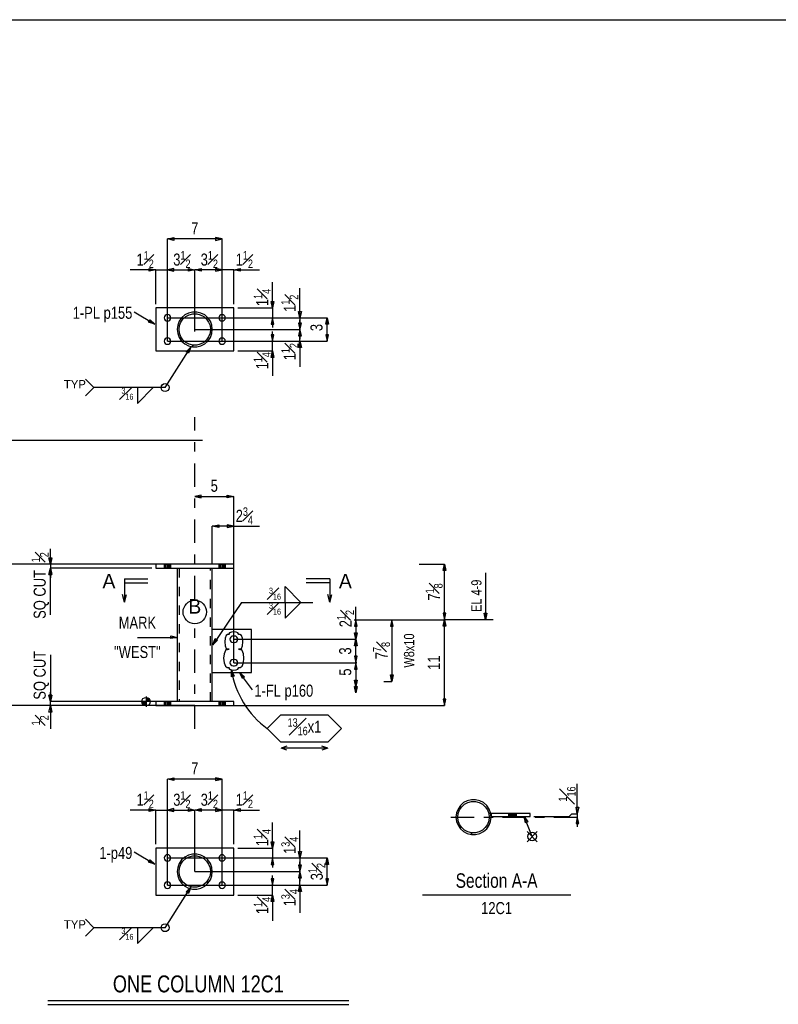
# Model space of a CAD drawing. Header units: inches. Extents: x -17.2 to 17.5, y -11.2 to 11.2.
# Tile 2 of 5: x -12.6 to -4.5, y 0.7 to 11.2. Entities that reach past the tile are written whole.
import ezdxf
from ezdxf.enums import TextEntityAlignment as Align

# ---------------------------------------------------------------- set-up
doc = ezdxf.new("R2010")
doc.units = ezdxf.units.IN
doc.header["$LTSCALE"] = 2.5
doc.header["$MEASUREMENT"] = 0
for name, pattern in [('SDS2_5', [0.04, 0.02, -0.02]), ('SDS2_6', [0.2, 0.1, -0.05, 0, -0.05]), ('SDS2_7', [0.175, 0.1, -0.025, 0.025, -0.025])]:
    doc.linetypes.add(name, pattern=pattern)
doc.layers.add('Layer_0', color=7, linetype='Continuous')
doc.layers.add('Outline', color=7, linetype='Continuous')
doc.styles.add('MTextWidth', font='txt', dxfattribs={"width": 0.8, "height": 0.2})

msp = doc.modelspace()

# ---------------------------------------------------------------- linework, layer by layer
at = {"color": 1, "linetype": 'Continuous'}
for p, q in [((-11.034, 8.907), (-10.965, 8.922)), ((-10.451, 8.907), (-11.034, 8.907)), ((-10.965, 8.892), (-11.034, 8.907)), ((-11.034, 7.815), (-11.034, 8.907)), ((-10.965, 8.922), (-10.965, 8.892)), ((-10.451, 8.907), (-10.52, 8.922)), ((-10.52, 8.922), (-10.52, 8.892)), ((-10.52, 8.892), (-10.451, 8.907)), ((-10.451, 7.815), (-10.451, 8.907)), ((-11.159, 8.577), (-11.433, 8.577)), ((-11.228, 8.563), (-11.228, 8.592)), ((-11.228, 8.592), (-11.159, 8.577)), ((-11.159, 8.577), (-11.228, 8.563)), ((-11.159, 8.211), (-11.159, 8.577)), ((-11.159, 8.577), (-11.034, 8.577)), ((-10.965, 8.592), (-11.034, 8.577)), ((-10.965, 8.592), (-11.034, 8.577)), ((-11.034, 7.815), (-11.034, 8.577)), ((-11.034, 8.577), (-10.965, 8.563)), ((-11.034, 8.577), (-10.742, 8.577)), ((-11.034, 8.577), (-10.931, 8.577)), ((-11.034, 8.577), (-10.965, 8.563)), ((-11.034, 8.577), (-11.034, 8.577)), ((-10.965, 8.563), (-10.965, 8.592)), ((-10.965, 8.563), (-10.965, 8.592)), ((-10.811, 8.563), (-10.811, 8.592)), ((-10.811, 8.592), (-10.742, 8.577)), ((-10.742, 8.577), (-10.811, 8.563)), ((-10.742, 8.577), (-10.673, 8.592)), ((-10.742, 7.92), (-10.742, 8.577)), ((-10.451, 8.577), (-10.742, 8.577)), ((-10.673, 8.563), (-10.742, 8.577)), ((-10.742, 7.92), (-10.742, 8.577)), ((-10.673, 8.592), (-10.673, 8.563)), ((-10.451, 8.577), (-10.554, 8.577)), ((-10.451, 8.577), (-10.52, 8.592)), ((-10.52, 8.592), (-10.52, 8.563)), ((-10.451, 8.577), (-10.52, 8.592)), ((-10.52, 8.592), (-10.52, 8.563)), ((-10.52, 8.563), (-10.451, 8.577)), ((-10.52, 8.563), (-10.451, 8.577)), ((-10.326, 8.577), (-10.451, 8.577)), ((-10.451, 8.577), (-10.451, 8.577)), ((-10.451, 7.815), (-10.451, 8.577)), ((-10.326, 8.577), (-10.257, 8.592)), ((-10.326, 8.211), (-10.326, 8.577)), ((-10.326, 8.577), (-10.051, 8.577)), ((-10.257, 8.563), (-10.326, 8.577)), ((-10.257, 8.592), (-10.257, 8.563)), ((-9.912, 8.17), (-9.912, 8.444)), ((-9.619, 8.065), (-9.619, 8.381)), ((-9.912, 8.17), (-9.926, 8.238)), ((-9.926, 8.238), (-9.897, 8.238)), ((-9.897, 8.238), (-9.912, 8.17)), ((-11.388, 8.129), (-11.168, 7.997)), ((-10.284, 8.17), (-9.912, 8.17)), ((-9.912, 8.17), (-9.912, 8.065)), ((-9.619, 8.065), (-9.633, 8.134)), ((-9.633, 8.134), (-9.604, 8.134)), ((-9.604, 8.134), (-9.619, 8.065)), ((-11.235, 8.02), (-11.22, 8.045)), ((-11.168, 7.997), (-11.235, 8.02)), ((-11.22, 8.045), (-11.168, 7.997)), ((-11.168, 7.997), (-11.168, 7.997)), ((-11.034, 8.065), (-9.619, 8.065)), ((-11.034, 8.065), (-9.329, 8.065)), ((-10.451, 8.065), (-9.912, 8.065)), ((-9.912, 8.065), (-9.926, 7.997)), ((-9.926, 7.997), (-9.897, 7.997)), ((-9.912, 8.065), (-9.912, 7.962)), ((-9.897, 7.997), (-9.912, 8.065)), ((-9.604, 8.009), (-9.633, 8.009)), ((-9.633, 8.009), (-9.619, 7.94)), ((-9.619, 8.065), (-9.619, 7.94)), ((-9.619, 7.94), (-9.619, 8.044)), ((-9.619, 7.94), (-9.604, 8.009)), ((-9.344, 7.997), (-9.329, 8.065)), ((-9.314, 7.997), (-9.344, 7.997)), ((-9.329, 7.815), (-9.329, 8.065)), ((-9.329, 8.065), (-9.314, 7.997)), ((-10.742, 7.94), (-9.619, 7.94)), ((-10.742, 7.94), (-9.619, 7.94)), ((-9.912, 7.815), (-9.912, 7.919)), ((-9.619, 7.94), (-9.633, 7.872)), ((-9.619, 7.815), (-9.619, 7.94)), ((-9.619, 7.94), (-9.619, 7.837)), ((-9.604, 7.872), (-9.619, 7.94)), ((-11.034, 7.815), (-9.619, 7.815)), ((-11.034, 7.815), (-9.329, 7.815)), ((-10.451, 7.815), (-9.912, 7.815)), ((-9.897, 7.884), (-9.926, 7.884)), ((-9.926, 7.884), (-9.912, 7.815)), ((-9.912, 7.815), (-9.897, 7.884)), ((-9.912, 7.711), (-9.912, 7.815)), ((-9.633, 7.872), (-9.604, 7.872)), ((-9.633, 7.747), (-9.619, 7.815)), ((-9.619, 7.815), (-9.619, 7.541)), ((-9.619, 7.815), (-9.604, 7.747)), ((-9.314, 7.884), (-9.344, 7.884)), ((-9.344, 7.884), (-9.329, 7.815)), ((-9.329, 7.815), (-9.314, 7.884)), ((-11.059, 7.32), (-10.786, 7.753)), ((-10.835, 7.703), (-10.786, 7.753)), ((-10.81, 7.687), (-10.835, 7.703)), ((-10.786, 7.753), (-10.81, 7.687)), ((-10.786, 7.753), (-10.786, 7.753)), ((-10.284, 7.711), (-9.912, 7.711)), ((-9.926, 7.642), (-9.912, 7.711)), ((-9.912, 7.711), (-9.912, 7.444)), ((-9.912, 7.711), (-9.897, 7.642)), ((-9.604, 7.747), (-9.633, 7.747)), ((-9.897, 7.642), (-9.926, 7.642)), ((-11.821, 7.32), (-11.91, 7.41)), ((-11.821, 7.32), (-11.91, 7.23)), ((-11.059, 7.32), (-11.821, 7.32)), ((-11.355, 7.32), (-11.355, 7.151)), ((-11.355, 7.151), (-11.186, 7.32)), ((-10.673, 6.171), (-10.742, 6.156)), ((-10.742, 6.156), (-10.742, 6.156)), ((-10.742, 6.156), (-10.673, 6.141)), ((-10.742, 6.156), (-10.326, 6.156)), ((-10.673, 6.141), (-10.673, 6.171)), ((-10.395, 6.141), (-10.395, 6.171)), ((-10.395, 6.171), (-10.326, 6.156)), ((-10.326, 6.156), (-10.395, 6.141)), ((-10.326, 5.839), (-10.326, 6.156)), ((-10.555, 5.839), (-10.486, 5.854)), ((-10.326, 5.839), (-10.555, 5.839)), ((-10.486, 5.824), (-10.555, 5.839)), ((-10.555, 5.433), (-10.555, 5.839)), ((-10.486, 5.854), (-10.486, 5.824)), ((-10.326, 5.839), (-10.395, 5.854)), ((-10.395, 5.854), (-10.395, 5.824)), ((-10.395, 5.824), (-10.326, 5.839)), ((-10.326, 4.38), (-10.326, 5.839)), ((-10.326, 5.839), (-10.051, 5.839)), ((-9.022, 4.38), (-9.037, 4.312)), ((-9.013, 4.38), (-9.022, 4.38)), ((-9.007, 4.312), (-9.022, 4.38)), ((-9.022, 4.38), (-9.022, 4.126)), ((-9.037, 4.312), (-9.007, 4.312)), ((-9.022, 4.126), (-9.037, 4.195)), ((-9.037, 4.195), (-9.007, 4.195)), ((-9.022, 4.057), (-9.037, 4.126)), ((-9.037, 4.126), (-9.007, 4.126)), ((-9.007, 4.195), (-9.022, 4.126)), ((-9.022, 4.126), (-9.022, 4.057)), ((-9.007, 4.126), (-9.022, 4.057)), ((-9.968, 3.676), (-9.822, 3.822)), ((-9.822, 3.822), (-9.32, 3.822)), ((-9.32, 3.822), (-9.174, 3.676)), ((-9.822, 3.53), (-9.968, 3.676)), ((-9.174, 3.676), (-9.32, 3.53)), ((-9.32, 3.53), (-9.822, 3.53)), ((-9.759, 3.488), (-9.821, 3.468)), ((-9.321, 3.468), (-9.384, 3.488)), ((-9.759, 3.447), (-9.821, 3.468)), ((-9.321, 3.468), (-9.821, 3.468)), ((-9.321, 3.468), (-9.384, 3.447)), ((-11.034, 3.136), (-10.965, 3.151)), ((-10.451, 3.136), (-11.034, 3.136)), ((-10.965, 3.121), (-11.034, 3.136)), ((-11.034, 2.003), (-11.034, 3.136)), ((-10.965, 3.151), (-10.965, 3.121)), ((-10.451, 3.136), (-10.52, 3.151)), ((-10.52, 3.151), (-10.52, 3.121)), ((-10.52, 3.121), (-10.451, 3.136)), ((-10.451, 2.003), (-10.451, 3.136)), ((-11.159, 2.806), (-11.433, 2.806)), ((-11.228, 2.792), (-11.228, 2.821)), ((-11.228, 2.821), (-11.159, 2.806)), ((-11.159, 2.806), (-11.228, 2.792)), ((-11.159, 2.44), (-11.159, 2.806)), ((-11.159, 2.806), (-11.034, 2.806)), ((-10.965, 2.821), (-11.034, 2.806)), ((-10.965, 2.821), (-11.034, 2.806)), ((-11.034, 2.003), (-11.034, 2.806)), ((-11.034, 2.806), (-10.965, 2.792)), ((-11.034, 2.806), (-10.742, 2.806)), ((-11.034, 2.806), (-10.931, 2.806)), ((-11.034, 2.806), (-10.965, 2.792)), ((-11.034, 2.806), (-11.034, 2.806)), ((-10.965, 2.792), (-10.965, 2.821)), ((-10.965, 2.792), (-10.965, 2.821)), ((-10.811, 2.792), (-10.811, 2.821)), ((-10.811, 2.821), (-10.742, 2.806)), ((-10.742, 2.806), (-10.811, 2.792)), ((-10.742, 2.806), (-10.673, 2.821)), ((-10.742, 2.148), (-10.742, 2.806)), ((-10.451, 2.806), (-10.742, 2.806)), ((-10.673, 2.792), (-10.742, 2.806)), ((-10.742, 2.148), (-10.742, 2.806)), ((-10.673, 2.821), (-10.673, 2.792)), ((-10.451, 2.806), (-10.554, 2.806)), ((-10.451, 2.806), (-10.52, 2.821)), ((-10.52, 2.821), (-10.52, 2.792)), ((-10.451, 2.806), (-10.52, 2.821)), ((-10.52, 2.821), (-10.52, 2.792)), ((-10.52, 2.792), (-10.451, 2.806)), ((-10.52, 2.792), (-10.451, 2.806)), ((-10.326, 2.806), (-10.451, 2.806)), ((-10.451, 2.806), (-10.451, 2.806)), ((-10.451, 2.003), (-10.451, 2.806)), ((-10.326, 2.806), (-10.257, 2.821)), ((-10.326, 2.44), (-10.326, 2.806)), ((-10.326, 2.806), (-10.051, 2.806)), ((-10.257, 2.792), (-10.326, 2.806)), ((-10.257, 2.821), (-10.257, 2.792)), ((-9.912, 2.398), (-9.912, 2.673)), ((-9.619, 2.294), (-9.619, 2.589)), ((-9.912, 2.398), (-9.926, 2.467)), ((-9.926, 2.467), (-9.897, 2.467)), ((-9.897, 2.467), (-9.912, 2.398)), ((-11.388, 2.358), (-11.168, 2.226)), ((-10.284, 2.398), (-9.912, 2.398)), ((-9.912, 2.398), (-9.912, 2.294)), ((-9.619, 2.294), (-9.633, 2.363)), ((-9.633, 2.363), (-9.604, 2.363)), ((-9.604, 2.363), (-9.619, 2.294)), ((-11.235, 2.249), (-11.22, 2.274)), ((-11.168, 2.226), (-11.235, 2.249)), ((-11.22, 2.274), (-11.168, 2.226)), ((-11.168, 2.226), (-11.168, 2.226)), ((-11.034, 2.294), (-9.619, 2.294)), ((-11.034, 2.294), (-9.329, 2.294)), ((-10.451, 2.294), (-9.912, 2.294)), ((-9.912, 2.294), (-9.926, 2.225)), ((-9.926, 2.225), (-9.897, 2.225)), ((-9.912, 2.294), (-9.912, 2.191)), ((-9.897, 2.225), (-9.912, 2.294)), ((-9.604, 2.217), (-9.633, 2.217)), ((-9.633, 2.217), (-9.619, 2.148)), ((-9.619, 2.294), (-9.619, 2.148)), ((-9.619, 2.148), (-9.619, 2.252)), ((-9.619, 2.148), (-9.604, 2.217)), ((-9.344, 2.225), (-9.329, 2.294)), ((-9.314, 2.225), (-9.344, 2.225)), ((-9.329, 2.003), (-9.329, 2.294)), ((-9.329, 2.294), (-9.314, 2.225)), ((-10.742, 2.148), (-9.619, 2.148)), ((-10.742, 2.148), (-9.619, 2.148)), ((-9.912, 2.003), (-9.912, 2.106)), ((-9.619, 2.148), (-9.633, 2.08)), ((-9.619, 2.003), (-9.619, 2.148)), ((-9.619, 2.148), (-9.619, 2.045)), ((-9.604, 2.08), (-9.619, 2.148)), ((-11.034, 2.003), (-9.619, 2.003)), ((-11.034, 2.003), (-9.329, 2.003)), ((-10.451, 2.003), (-9.912, 2.003)), ((-9.897, 2.072), (-9.926, 2.072)), ((-9.926, 2.072), (-9.912, 2.003)), ((-9.912, 2.003), (-9.897, 2.072)), ((-9.912, 1.898), (-9.912, 2.003)), ((-9.633, 2.08), (-9.604, 2.08)), ((-9.633, 1.934), (-9.619, 2.003)), ((-9.619, 2.003), (-9.619, 1.707)), ((-9.619, 2.003), (-9.604, 1.934)), ((-9.314, 2.072), (-9.344, 2.072)), ((-9.344, 2.072), (-9.329, 2.003)), ((-9.329, 2.003), (-9.314, 2.072)), ((-11.059, 1.549), (-10.786, 1.982)), ((-10.835, 1.931), (-10.786, 1.982)), ((-10.81, 1.916), (-10.835, 1.931)), ((-10.786, 1.982), (-10.81, 1.916)), ((-10.786, 1.982), (-10.786, 1.982)), ((-10.284, 1.898), (-9.912, 1.898)), ((-9.926, 1.83), (-9.912, 1.898)), ((-9.912, 1.898), (-9.912, 1.624)), ((-9.912, 1.898), (-9.897, 1.83)), ((-9.604, 1.934), (-9.633, 1.934)), ((-9.897, 1.83), (-9.926, 1.83)), ((-11.821, 1.549), (-11.91, 1.639)), ((-11.821, 1.549), (-11.91, 1.459)), ((-11.059, 1.549), (-11.821, 1.549)), ((-11.355, 1.549), (-11.355, 1.38)), ((-11.355, 1.38), (-11.186, 1.549))]:
    msp.add_line(p, q, dxfattribs=at)
at = {"color": 1, "linetype": 'SDS2_7'}
msp.add_line((-8.007, 2.73), (-6.617, 2.73), dxfattribs=at)
at = {"color": 2, "linetype": 'Continuous'}
for p, q in [((-10.326, 2.398), (-11.159, 2.398)), ((-11.159, 2.398), (-11.159, 1.898)), ((-10.809, 2.324), (-10.849, 2.303)), ((-10.765, 2.335), (-10.809, 2.324)), ((-10.802, 2.305), (-10.763, 2.315)), ((-10.72, 2.335), (-10.765, 2.335)), ((-10.763, 2.315), (-10.722, 2.315)), ((-10.722, 2.315), (-10.683, 2.305)), ((-10.676, 2.324), (-10.72, 2.335)), ((-10.636, 2.303), (-10.676, 2.324)), ((-10.326, 2.187), (-10.326, 2.398)), ((-10.908, 2.236), (-10.924, 2.193)), ((-10.883, 2.273), (-10.908, 2.236)), ((-10.905, 2.189), (-10.891, 2.226)), ((-10.891, 2.226), (-10.868, 2.26)), ((-10.849, 2.303), (-10.883, 2.273)), ((-10.868, 2.26), (-10.838, 2.287)), ((-10.838, 2.287), (-10.802, 2.305)), ((-10.683, 2.305), (-10.647, 2.287)), ((-10.647, 2.287), (-10.617, 2.26)), ((-10.602, 2.273), (-10.636, 2.303)), ((-10.617, 2.26), (-10.594, 2.226)), ((-10.576, 2.236), (-10.602, 2.273)), ((-10.594, 2.226), (-10.579, 2.189)), ((-10.56, 2.193), (-10.576, 2.236)), ((-10.924, 2.193), (-10.93, 2.148)), ((-10.93, 2.148), (-10.924, 2.104)), ((-10.91, 2.148), (-10.905, 2.189)), ((-10.905, 2.108), (-10.91, 2.148)), ((-10.891, 2.071), (-10.905, 2.108)), ((-10.579, 2.108), (-10.594, 2.071)), ((-10.579, 2.189), (-10.575, 2.148)), ((-10.575, 2.148), (-10.579, 2.108)), ((-10.555, 2.148), (-10.56, 2.193)), ((-10.56, 2.104), (-10.555, 2.148)), ((-10.326, 2.155), (-10.326, 2.187)), ((-10.326, 1.898), (-10.326, 2.155)), ((-10.924, 2.104), (-10.908, 2.061)), ((-10.908, 2.061), (-10.883, 2.024)), ((-10.868, 2.037), (-10.891, 2.071)), ((-10.883, 2.024), (-10.849, 1.994)), ((-10.838, 2.01), (-10.868, 2.037)), ((-10.802, 1.992), (-10.838, 2.01)), ((-10.647, 2.01), (-10.683, 1.992)), ((-10.617, 2.037), (-10.647, 2.01)), ((-10.636, 1.994), (-10.602, 2.024)), ((-10.594, 2.071), (-10.617, 2.037)), ((-10.602, 2.024), (-10.576, 2.061)), ((-10.576, 2.061), (-10.56, 2.104)), ((-11.159, 1.898), (-10.326, 1.898)), ((-10.849, 1.994), (-10.809, 1.973)), ((-10.809, 1.973), (-10.765, 1.962)), ((-10.763, 1.982), (-10.802, 1.992)), ((-10.765, 1.962), (-10.72, 1.962)), ((-10.722, 1.982), (-10.763, 1.982)), ((-10.683, 1.992), (-10.722, 1.982)), ((-10.72, 1.962), (-10.676, 1.973)), ((-10.676, 1.973), (-10.636, 1.994))]:
    msp.add_line(p, q, dxfattribs=at)
at = {"color": 3, "linetype": 'Continuous'}
for points in [[(-11.034, 2.328), (-11.047, 2.326), (-11.058, 2.318), (-11.065, 2.307), (-11.068, 2.294), (-11.065, 2.281), (-11.058, 2.27), (-11.047, 2.263), (-11.034, 2.26), (-11.021, 2.263), (-11.01, 2.27), (-11.003, 2.281), (-11, 2.294), (-11.003, 2.307), (-11.01, 2.318), (-11.021, 2.326), (-11.034, 2.328)], [(-10.451, 2.328), (-10.464, 2.326), (-10.475, 2.318), (-10.482, 2.307), (-10.485, 2.294), (-10.482, 2.281), (-10.475, 2.27), (-10.464, 2.263), (-10.451, 2.26), (-10.438, 2.263), (-10.427, 2.27), (-10.419, 2.281), (-10.417, 2.294), (-10.419, 2.307), (-10.427, 2.318), (-10.438, 2.326), (-10.451, 2.328)], [(-11.034, 2.037), (-11.047, 2.034), (-11.058, 2.027), (-11.065, 2.016), (-11.068, 2.003), (-11.065, 1.99), (-11.058, 1.979), (-11.047, 1.971), (-11.034, 1.969), (-11.021, 1.971), (-11.01, 1.979), (-11.003, 1.99), (-11, 2.003), (-11.003, 2.016), (-11.01, 2.027), (-11.021, 2.034), (-11.034, 2.037)], [(-10.451, 2.037), (-10.464, 2.034), (-10.475, 2.027), (-10.482, 2.016), (-10.485, 2.003), (-10.482, 1.99), (-10.475, 1.979), (-10.464, 1.971), (-10.451, 1.969), (-10.438, 1.971), (-10.427, 1.979), (-10.419, 1.99), (-10.417, 2.003), (-10.419, 2.016), (-10.427, 2.027), (-10.438, 2.034), (-10.451, 2.037)]]:
    msp.add_lwpolyline(points, close=True, dxfattribs=at)
at = {"color": 1, "linetype": 'Continuous'}
for centre in [(-11.059, 7.32), (-11.059, 1.549)]:
    msp.add_circle(centre, 0.0423, dxfattribs=at)
at = {"layer": 'Layer_0', "color": 2, "linetype": 'Continuous'}
for p, q in [((-17.25, 11.25), (17.25, 11.25)), ((-11.159, 8.17), (-11.159, 7.711)), ((-10.326, 8.17), (-11.159, 8.17)), ((-10.326, 7.711), (-10.326, 8.17)), ((-11.159, 7.711), (-10.326, 7.711)), ((-10.326, 5.433), (-11.159, 5.433)), ((-11.159, 5.433), (-11.159, 5.391)), ((-11.159, 5.391), (-10.326, 5.391)), ((-11.068, 5.433), (-11.068, 5.433)), ((-11.068, 5.391), (-11.068, 5.39)), ((-11, 5.433), (-11, 5.433)), ((-11, 5.39), (-11, 5.391)), ((-10.93, 5.391), (-10.93, 3.964)), ((-10.555, 3.964), (-10.555, 5.391)), ((-10.485, 5.433), (-10.485, 5.433)), ((-10.485, 5.391), (-10.485, 5.39)), ((-10.417, 5.433), (-10.417, 5.433)), ((-10.417, 5.39), (-10.417, 5.391)), ((-10.326, 5.391), (-10.326, 5.433)), ((-10.138, 4.735), (-10.555, 4.735)), ((-10.138, 4.276), (-10.138, 4.735)), ((-10.555, 4.276), (-10.138, 4.276)), ((-11.159, 3.964), (-11.159, 3.922)), ((-10.326, 3.964), (-11.159, 3.964)), ((-11.159, 3.922), (-10.326, 3.922)), ((-11.068, 3.964), (-11.068, 3.964)), ((-11.068, 3.922), (-11.068, 3.922)), ((-11, 3.964), (-11, 3.964)), ((-11, 3.922), (-11, 3.922)), ((-10.485, 3.964), (-10.485, 3.964)), ((-10.485, 3.922), (-10.485, 3.922)), ((-10.417, 3.964), (-10.417, 3.964)), ((-10.417, 3.922), (-10.417, 3.922)), ((-10.326, 3.922), (-10.326, 3.964)), ((-7.906, 2.855), (-7.931, 2.817)), ((-7.914, 2.808), (-7.891, 2.841)), ((-7.872, 2.885), (-7.906, 2.855)), ((-7.891, 2.841), (-7.861, 2.868)), ((-7.832, 2.906), (-7.872, 2.885)), ((-7.861, 2.868), (-7.825, 2.887)), ((-7.788, 2.916), (-7.832, 2.906)), ((-7.825, 2.887), (-7.786, 2.897)), ((-7.743, 2.916), (-7.788, 2.916)), ((-7.786, 2.897), (-7.745, 2.897)), ((-7.745, 2.897), (-7.706, 2.887)), ((-7.699, 2.906), (-7.743, 2.916)), ((-7.706, 2.887), (-7.67, 2.868)), ((-7.659, 2.885), (-7.699, 2.906)), ((-7.67, 2.868), (-7.64, 2.841)), ((-7.625, 2.855), (-7.659, 2.885)), ((-7.64, 2.841), (-7.617, 2.808)), ((-7.599, 2.817), (-7.625, 2.855)), ((-7.947, 2.775), (-7.953, 2.73)), ((-7.931, 2.817), (-7.947, 2.775)), ((-7.933, 2.73), (-7.928, 2.77)), ((-7.928, 2.77), (-7.914, 2.808)), ((-7.617, 2.808), (-7.603, 2.77)), ((-7.603, 2.77), (-7.598, 2.73)), ((-7.583, 2.775), (-7.599, 2.817)), ((-7.578, 2.73), (-7.583, 2.775)), ((-7.161, 2.769), (-7.578, 2.769)), ((-7.578, 2.769), (-7.578, 2.737)), ((-7.578, 2.737), (-7.161, 2.737)), ((-7.39, 2.769), (-7.39, 2.769)), ((-7.39, 2.737), (-7.39, 2.737)), ((-7.307, 2.769), (-7.307, 2.769)), ((-7.307, 2.737), (-7.307, 2.737)), ((-7.161, 2.737), (-7.161, 2.769)), ((-7.953, 2.73), (-7.947, 2.685)), ((-7.947, 2.685), (-7.931, 2.643)), ((-7.928, 2.69), (-7.933, 2.73)), ((-7.931, 2.643), (-7.906, 2.606)), ((-7.914, 2.652), (-7.928, 2.69)), ((-7.891, 2.619), (-7.914, 2.652)), ((-7.617, 2.652), (-7.64, 2.619)), ((-7.625, 2.606), (-7.599, 2.643)), ((-7.603, 2.69), (-7.617, 2.652)), ((-7.598, 2.73), (-7.603, 2.69)), ((-7.599, 2.643), (-7.583, 2.685)), ((-7.583, 2.685), (-7.578, 2.73)), ((-7.906, 2.606), (-7.872, 2.576)), ((-7.861, 2.592), (-7.891, 2.619)), ((-7.872, 2.576), (-7.832, 2.555)), ((-7.825, 2.573), (-7.861, 2.592)), ((-7.832, 2.555), (-7.788, 2.544)), ((-7.786, 2.564), (-7.825, 2.573)), ((-7.788, 2.544), (-7.743, 2.544)), ((-7.745, 2.564), (-7.786, 2.564)), ((-7.706, 2.573), (-7.745, 2.564)), ((-7.743, 2.544), (-7.699, 2.555)), ((-7.67, 2.592), (-7.706, 2.573)), ((-7.699, 2.555), (-7.659, 2.576)), ((-7.64, 2.619), (-7.67, 2.592)), ((-7.659, 2.576), (-7.625, 2.606))]:
    msp.add_line(p, q, dxfattribs=at)
at = {"layer": 'Layer_0', "color": 1, "linetype": 'SDS2_5'}
for p, q in [((-10.809, 8.116), (-10.849, 8.095)), ((-10.765, 8.127), (-10.809, 8.116)), ((-10.802, 8.097), (-10.763, 8.107)), ((-10.72, 8.127), (-10.765, 8.127)), ((-10.763, 8.107), (-10.722, 8.107)), ((-10.722, 8.107), (-10.683, 8.097)), ((-10.676, 8.116), (-10.72, 8.127)), ((-10.636, 8.095), (-10.676, 8.116)), ((-10.908, 8.028), (-10.924, 7.985)), ((-10.883, 8.065), (-10.908, 8.028)), ((-10.905, 7.981), (-10.891, 8.018)), ((-10.891, 8.018), (-10.868, 8.052)), ((-10.849, 8.095), (-10.883, 8.065)), ((-10.868, 8.052), (-10.838, 8.078)), ((-10.838, 8.078), (-10.802, 8.097)), ((-10.683, 8.097), (-10.647, 8.078)), ((-10.647, 8.078), (-10.617, 8.052)), ((-10.602, 8.065), (-10.636, 8.095)), ((-10.617, 8.052), (-10.594, 8.018)), ((-10.576, 8.028), (-10.602, 8.065)), ((-10.594, 8.018), (-10.579, 7.981)), ((-10.56, 7.985), (-10.576, 8.028)), ((-10.924, 7.985), (-10.93, 7.94)), ((-10.93, 7.94), (-10.924, 7.896)), ((-10.924, 7.896), (-10.908, 7.853)), ((-10.91, 7.94), (-10.905, 7.981)), ((-10.905, 7.9), (-10.91, 7.94)), ((-10.891, 7.862), (-10.905, 7.9)), ((-10.579, 7.9), (-10.594, 7.862)), ((-10.579, 7.981), (-10.575, 7.94)), ((-10.575, 7.94), (-10.579, 7.9)), ((-10.576, 7.853), (-10.56, 7.896)), ((-10.555, 7.94), (-10.56, 7.985)), ((-10.56, 7.896), (-10.555, 7.94)), ((-10.908, 7.853), (-10.883, 7.816)), ((-10.868, 7.829), (-10.891, 7.862)), ((-10.883, 7.816), (-10.849, 7.786)), ((-10.838, 7.802), (-10.868, 7.829)), ((-10.849, 7.786), (-10.809, 7.765)), ((-10.802, 7.784), (-10.838, 7.802)), ((-10.647, 7.802), (-10.683, 7.784)), ((-10.676, 7.765), (-10.636, 7.786)), ((-10.617, 7.829), (-10.647, 7.802)), ((-10.636, 7.786), (-10.602, 7.816)), ((-10.594, 7.862), (-10.617, 7.829)), ((-10.602, 7.816), (-10.576, 7.853)), ((-10.809, 7.765), (-10.765, 7.754)), ((-10.763, 7.774), (-10.802, 7.784)), ((-10.763, 7.774), (-10.765, 7.754)), ((-10.765, 7.754), (-10.763, 7.774)), ((-10.765, 7.754), (-10.72, 7.754)), ((-10.722, 7.774), (-10.763, 7.774)), ((-10.683, 7.784), (-10.722, 7.774)), ((-10.72, 7.754), (-10.676, 7.765)), ((-11.068, 5.433), (-11.065, 5.433)), ((-11.068, 5.433), (-11.068, 5.391)), ((-11.065, 5.39), (-11.068, 5.39)), ((-11.065, 5.391), (-11.065, 5.433)), ((-11.065, 5.433), (-11.065, 5.433)), ((-11.065, 5.433), (-11.058, 5.433)), ((-11.065, 5.39), (-11.065, 5.391)), ((-11.058, 5.39), (-11.065, 5.39)), ((-11.058, 5.391), (-11.058, 5.433)), ((-11.058, 5.433), (-11.058, 5.433)), ((-11.058, 5.433), (-11.047, 5.433)), ((-11.058, 5.39), (-11.058, 5.391)), ((-11.047, 5.39), (-11.058, 5.39)), ((-11.047, 5.391), (-11.047, 5.433)), ((-11.047, 5.433), (-11.047, 5.433)), ((-11.047, 5.433), (-11.034, 5.433)), ((-11.047, 5.39), (-11.047, 5.391)), ((-11.034, 5.39), (-11.047, 5.39)), ((-11.034, 5.433), (-11.034, 5.433)), ((-11.034, 5.433), (-11.034, 5.391)), ((-11.034, 5.433), (-11.021, 5.433)), ((-11.034, 5.391), (-11.034, 5.39)), ((-11.021, 5.39), (-11.034, 5.39)), ((-11.021, 5.433), (-11.01, 5.433)), ((-11.021, 5.433), (-11.021, 5.433)), ((-11.021, 5.433), (-11.021, 5.391)), ((-11.021, 5.391), (-11.021, 5.39)), ((-11.01, 5.39), (-11.021, 5.39)), ((-11.01, 5.433), (-11.003, 5.433)), ((-11.01, 5.433), (-11.01, 5.433)), ((-11.01, 5.433), (-11.01, 5.391)), ((-11.01, 5.391), (-11.01, 5.39)), ((-11.003, 5.39), (-11.01, 5.39)), ((-11.003, 5.433), (-11, 5.433)), ((-11.003, 5.433), (-11.003, 5.433)), ((-11.003, 5.433), (-11.003, 5.391)), ((-11.003, 5.391), (-11.003, 5.39)), ((-11, 5.39), (-11.003, 5.39)), ((-11, 5.391), (-11, 5.433)), ((-10.91, 5.391), (-10.91, 3.964)), ((-10.575, 3.964), (-10.575, 5.391)), ((-10.485, 5.433), (-10.482, 5.433)), ((-10.485, 5.433), (-10.485, 5.391)), ((-10.482, 5.39), (-10.485, 5.39)), ((-10.482, 5.391), (-10.482, 5.433)), ((-10.482, 5.433), (-10.482, 5.433)), ((-10.482, 5.433), (-10.475, 5.433)), ((-10.482, 5.39), (-10.482, 5.391)), ((-10.475, 5.39), (-10.482, 5.39)), ((-10.475, 5.391), (-10.475, 5.433)), ((-10.475, 5.433), (-10.475, 5.433)), ((-10.475, 5.433), (-10.464, 5.433)), ((-10.475, 5.39), (-10.475, 5.391)), ((-10.464, 5.39), (-10.475, 5.39)), ((-10.464, 5.391), (-10.464, 5.433)), ((-10.464, 5.433), (-10.464, 5.433)), ((-10.464, 5.433), (-10.451, 5.433)), ((-10.464, 5.39), (-10.464, 5.391)), ((-10.451, 5.39), (-10.464, 5.39)), ((-10.451, 5.433), (-10.451, 5.433)), ((-10.451, 5.433), (-10.451, 5.391)), ((-10.451, 5.433), (-10.438, 5.433)), ((-10.451, 5.391), (-10.451, 5.39)), ((-10.438, 5.39), (-10.451, 5.39)), ((-10.438, 5.433), (-10.427, 5.433)), ((-10.438, 5.433), (-10.438, 5.433)), ((-10.438, 5.433), (-10.438, 5.391)), ((-10.438, 5.391), (-10.438, 5.39)), ((-10.427, 5.39), (-10.438, 5.39)), ((-10.427, 5.433), (-10.419, 5.433)), ((-10.427, 5.433), (-10.427, 5.433)), ((-10.427, 5.433), (-10.427, 5.391)), ((-10.427, 5.391), (-10.427, 5.39)), ((-10.419, 5.39), (-10.427, 5.39)), ((-10.419, 5.433), (-10.417, 5.433)), ((-10.419, 5.433), (-10.419, 5.433)), ((-10.419, 5.433), (-10.419, 5.391)), ((-10.419, 5.391), (-10.419, 5.39)), ((-10.417, 5.39), (-10.419, 5.39)), ((-10.417, 5.391), (-10.417, 5.433)), ((-10.555, 4.735), (-10.555, 4.735)), ((-10.555, 4.276), (-10.555, 4.276)), ((-11.068, 3.964), (-11.068, 3.922)), ((-11.068, 3.964), (-11.065, 3.964)), ((-11.065, 3.922), (-11.068, 3.922)), ((-11.065, 3.922), (-11.065, 3.964)), ((-11.065, 3.964), (-11.065, 3.964)), ((-11.065, 3.964), (-11.058, 3.964)), ((-11.065, 3.922), (-11.065, 3.922)), ((-11.058, 3.922), (-11.065, 3.922)), ((-11.058, 3.922), (-11.058, 3.964)), ((-11.058, 3.964), (-11.058, 3.964)), ((-11.058, 3.964), (-11.047, 3.964)), ((-11.058, 3.922), (-11.058, 3.922)), ((-11.047, 3.922), (-11.058, 3.922)), ((-11.047, 3.922), (-11.047, 3.964)), ((-11.047, 3.964), (-11.047, 3.964)), ((-11.047, 3.964), (-11.034, 3.964)), ((-11.047, 3.922), (-11.047, 3.922)), ((-11.034, 3.922), (-11.047, 3.922)), ((-11.034, 3.964), (-11.034, 3.964)), ((-11.034, 3.964), (-11.034, 3.922)), ((-11.034, 3.964), (-11.021, 3.964)), ((-11.034, 3.922), (-11.034, 3.922)), ((-11.021, 3.922), (-11.034, 3.922)), ((-11.021, 3.964), (-11.021, 3.964)), ((-11.021, 3.964), (-11.021, 3.922)), ((-11.021, 3.964), (-11.01, 3.964)), ((-11.021, 3.922), (-11.021, 3.922)), ((-11.01, 3.922), (-11.021, 3.922)), ((-11.01, 3.964), (-11.01, 3.964)), ((-11.01, 3.964), (-11.01, 3.922)), ((-11.01, 3.964), (-11.003, 3.964)), ((-11.01, 3.922), (-11.01, 3.922)), ((-11.003, 3.922), (-11.01, 3.922)), ((-11.003, 3.964), (-11.003, 3.964)), ((-11.003, 3.964), (-11.003, 3.922)), ((-11.003, 3.964), (-11, 3.964)), ((-11.003, 3.922), (-11.003, 3.922)), ((-11, 3.922), (-11.003, 3.922)), ((-11, 3.922), (-11, 3.964)), ((-10.485, 3.964), (-10.485, 3.922)), ((-10.485, 3.964), (-10.482, 3.964)), ((-10.482, 3.922), (-10.485, 3.922)), ((-10.482, 3.922), (-10.482, 3.964)), ((-10.482, 3.964), (-10.482, 3.964)), ((-10.482, 3.964), (-10.475, 3.964)), ((-10.482, 3.922), (-10.482, 3.922)), ((-10.475, 3.922), (-10.482, 3.922)), ((-10.475, 3.922), (-10.475, 3.964)), ((-10.475, 3.964), (-10.475, 3.964)), ((-10.475, 3.964), (-10.464, 3.964)), ((-10.475, 3.922), (-10.475, 3.922)), ((-10.464, 3.922), (-10.475, 3.922)), ((-10.464, 3.922), (-10.464, 3.964)), ((-10.464, 3.964), (-10.464, 3.964)), ((-10.464, 3.964), (-10.451, 3.964)), ((-10.464, 3.922), (-10.464, 3.922)), ((-10.451, 3.922), (-10.464, 3.922)), ((-10.451, 3.964), (-10.451, 3.964)), ((-10.451, 3.964), (-10.451, 3.922)), ((-10.451, 3.964), (-10.438, 3.964)), ((-10.451, 3.922), (-10.451, 3.922)), ((-10.438, 3.922), (-10.451, 3.922)), ((-10.438, 3.964), (-10.438, 3.964)), ((-10.438, 3.964), (-10.438, 3.922)), ((-10.438, 3.964), (-10.427, 3.964)), ((-10.438, 3.922), (-10.438, 3.922)), ((-10.427, 3.922), (-10.438, 3.922)), ((-10.427, 3.964), (-10.427, 3.964)), ((-10.427, 3.964), (-10.427, 3.922)), ((-10.427, 3.964), (-10.419, 3.964)), ((-10.427, 3.922), (-10.427, 3.922)), ((-10.419, 3.922), (-10.427, 3.922)), ((-10.419, 3.964), (-10.419, 3.964)), ((-10.419, 3.964), (-10.419, 3.922)), ((-10.419, 3.964), (-10.417, 3.964)), ((-10.419, 3.922), (-10.419, 3.922)), ((-10.417, 3.922), (-10.419, 3.922)), ((-10.417, 3.922), (-10.417, 3.964)), ((-7.39, 2.769), (-7.388, 2.769)), ((-7.39, 2.769), (-7.39, 2.737)), ((-7.388, 2.737), (-7.39, 2.737)), ((-7.388, 2.737), (-7.388, 2.769)), ((-7.388, 2.769), (-7.388, 2.769)), ((-7.388, 2.769), (-7.38, 2.769)), ((-7.38, 2.737), (-7.388, 2.737)), ((-7.388, 2.737), (-7.388, 2.737)), ((-7.38, 2.737), (-7.38, 2.769)), ((-7.38, 2.769), (-7.38, 2.769)), ((-7.38, 2.769), (-7.37, 2.769)), ((-7.37, 2.737), (-7.38, 2.737)), ((-7.38, 2.737), (-7.38, 2.737)), ((-7.37, 2.737), (-7.37, 2.769)), ((-7.37, 2.769), (-7.37, 2.769)), ((-7.37, 2.769), (-7.357, 2.769)), ((-7.357, 2.737), (-7.37, 2.737)), ((-7.37, 2.737), (-7.37, 2.737)), ((-7.357, 2.737), (-7.357, 2.769)), ((-7.357, 2.769), (-7.357, 2.769)), ((-7.357, 2.769), (-7.341, 2.769)), ((-7.341, 2.737), (-7.357, 2.737)), ((-7.357, 2.737), (-7.357, 2.737)), ((-7.349, 2.737), (-7.349, 2.769)), ((-7.341, 2.769), (-7.328, 2.769)), ((-7.341, 2.769), (-7.341, 2.769)), ((-7.341, 2.769), (-7.341, 2.737)), ((-7.328, 2.737), (-7.341, 2.737)), ((-7.341, 2.737), (-7.341, 2.737)), ((-7.328, 2.769), (-7.317, 2.769)), ((-7.328, 2.769), (-7.328, 2.769)), ((-7.328, 2.769), (-7.328, 2.737)), ((-7.317, 2.737), (-7.328, 2.737)), ((-7.328, 2.737), (-7.328, 2.737)), ((-7.317, 2.769), (-7.31, 2.769)), ((-7.317, 2.769), (-7.317, 2.769)), ((-7.317, 2.769), (-7.317, 2.737)), ((-7.31, 2.737), (-7.317, 2.737)), ((-7.317, 2.737), (-7.317, 2.737)), ((-7.31, 2.769), (-7.307, 2.769)), ((-7.31, 2.769), (-7.31, 2.769)), ((-7.31, 2.769), (-7.31, 2.737)), ((-7.307, 2.737), (-7.31, 2.737)), ((-7.31, 2.737), (-7.31, 2.737)), ((-7.307, 2.737), (-7.307, 2.769)), ((-7.788, 2.544), (-7.786, 2.564)), ((-7.786, 2.564), (-7.788, 2.544))]:
    msp.add_line(p, q, dxfattribs=at)
at = {"layer": 'Layer_0', "color": 3, "linetype": 'Continuous'}
for points in [[(-11.021, 8.034), (-11.01, 8.041), (-11.003, 8.052), (-11, 8.065), (-11.003, 8.078), (-11.01, 8.089), (-11.021, 8.097), (-11.034, 8.099), (-11.047, 8.097), (-11.058, 8.089), (-11.065, 8.078), (-11.068, 8.065), (-11.065, 8.052), (-11.058, 8.041), (-11.047, 8.034), (-11.034, 8.032), (-11.021, 8.034)], [(-10.438, 8.034), (-10.427, 8.041), (-10.419, 8.052), (-10.417, 8.065), (-10.419, 8.078), (-10.427, 8.089), (-10.438, 8.097), (-10.451, 8.099), (-10.464, 8.097), (-10.475, 8.089), (-10.482, 8.078), (-10.485, 8.065), (-10.482, 8.052), (-10.475, 8.041), (-10.464, 8.034), (-10.451, 8.032), (-10.438, 8.034)], [(-11.021, 7.784), (-11.01, 7.791), (-11.003, 7.802), (-11, 7.815), (-11.003, 7.828), (-11.01, 7.839), (-11.021, 7.847), (-11.034, 7.849), (-11.047, 7.847), (-11.058, 7.839), (-11.065, 7.828), (-11.068, 7.815), (-11.065, 7.802), (-11.058, 7.791), (-11.047, 7.784), (-11.034, 7.782), (-11.021, 7.784)], [(-10.438, 7.784), (-10.427, 7.791), (-10.419, 7.802), (-10.417, 7.815), (-10.419, 7.828), (-10.427, 7.839), (-10.438, 7.847), (-10.451, 7.849), (-10.464, 7.847), (-10.475, 7.839), (-10.482, 7.828), (-10.485, 7.815), (-10.482, 7.802), (-10.475, 7.791), (-10.464, 7.784), (-10.451, 7.782), (-10.438, 7.784)], [(-10.318, 4.597), (-10.305, 4.599), (-10.294, 4.606), (-10.287, 4.617), (-10.284, 4.63), (-10.287, 4.643), (-10.294, 4.654), (-10.305, 4.662), (-10.318, 4.664), (-10.333, 4.664), (-10.346, 4.662), (-10.357, 4.654), (-10.365, 4.643), (-10.367, 4.63), (-10.365, 4.617), (-10.357, 4.606), (-10.346, 4.599), (-10.333, 4.597), (-10.318, 4.597)], [(-10.318, 4.347), (-10.305, 4.349), (-10.294, 4.356), (-10.287, 4.367), (-10.284, 4.38), (-10.287, 4.393), (-10.294, 4.404), (-10.305, 4.412), (-10.318, 4.414), (-10.333, 4.414), (-10.346, 4.412), (-10.357, 4.404), (-10.365, 4.393), (-10.367, 4.38), (-10.365, 4.367), (-10.357, 4.356), (-10.346, 4.349), (-10.333, 4.347), (-10.318, 4.347)]]:
    msp.add_lwpolyline(points, close=True, dxfattribs=at)
at = {"layer": 'Layer_0', "color": 2, "linetype": 'Continuous'}
msp.add_lwpolyline([(-10.376, 4.68), (-10.391, 4.682), (-10.407, 4.671), (-10.419, 4.642), (-10.423, 4.602), (-10.419, 4.562), (-10.407, 4.532), (-10.391, 4.521), (-10.376, 4.523), (-10.395, 4.525), (-10.414, 4.512), (-10.429, 4.476), (-10.434, 4.427), (-10.429, 4.378), (-10.414, 4.342), (-10.395, 4.329), (-10.376, 4.33), (-10.377, 4.32), (-10.37, 4.31), (-10.351, 4.303), (-10.326, 4.3), (-10.3, 4.303), (-10.282, 4.31), (-10.275, 4.32), (-10.276, 4.33), (-10.257, 4.329), (-10.237, 4.342), (-10.223, 4.378), (-10.217, 4.427), (-10.223, 4.476), (-10.237, 4.512), (-10.257, 4.525), (-10.276, 4.523), (-10.26, 4.521), (-10.244, 4.532), (-10.232, 4.562), (-10.228, 4.602), (-10.232, 4.642), (-10.244, 4.671), (-10.26, 4.682), (-10.276, 4.68), (-10.275, 4.69), (-10.282, 4.701), (-10.3, 4.708), (-10.326, 4.711), (-10.351, 4.708), (-10.37, 4.701), (-10.377, 4.69), (-10.376, 4.68)], dxfattribs=at)
at = {"layer": 'Outline', "color": 1, "linetype": 'SDS2_6'}
for p, q in [((-10.742, 5.06), (-10.742, 7.005)), ((-10.742, 3.672), (-10.742, 4.785))]:
    msp.add_line(p, q, dxfattribs=at)
at = {"layer": 'Outline', "color": 1, "linetype": 'Continuous'}
for p, q in [((-10.659, 6.755), (-13.227, 6.755)), ((-12.284, 5.433), (-12.284, 5.597)), ((-12.284, 5.433), (-12.299, 5.501)), ((-12.299, 5.501), (-12.269, 5.501)), ((-12.269, 5.501), (-12.284, 5.433)), ((-10.742, 5.433), (-13.534, 5.433)), ((-12.299, 5.322), (-12.284, 5.391)), ((-12.284, 5.391), (-12.299, 5.322)), ((-12.201, 5.433), (-12.284, 5.433)), ((-12.284, 5.433), (-12.284, 5.391)), ((-12.284, 4.891), (-12.284, 5.391)), ((-12.284, 5.391), (-12.284, 5.391)), ((-12.284, 5.391), (-12.269, 5.322)), ((-12.284, 5.391), (-12.284, 5.288)), ((-12.269, 5.322), (-12.284, 5.391)), ((-11.201, 5.391), (-12.284, 5.391)), ((-8.347, 5.433), (-8.076, 5.433)), ((-8.09, 5.364), (-8.076, 5.433)), ((-8.076, 4.839), (-8.076, 5.433)), ((-8.076, 5.433), (-8.061, 5.364)), ((-12.269, 5.322), (-12.299, 5.322)), ((-12.299, 5.322), (-12.269, 5.322)), ((-8.061, 5.364), (-8.09, 5.364)), ((-7.638, 5.339), (-7.638, 4.839)), ((-9.778, 5.024), (-9.778, 5.194)), ((-9.778, 5.194), (-9.609, 5.024)), ((-10.244, 5.024), (-10.551, 4.572)), ((-10.244, 5.024), (-9.482, 5.024)), ((-9.778, 5.024), (-9.778, 4.855)), ((-9.778, 4.855), (-9.609, 5.024)), ((-9.022, 4.839), (-9.022, 4.978)), ((-8.061, 4.908), (-8.09, 4.908)), ((-8.09, 4.908), (-8.076, 4.839)), ((-8.076, 4.839), (-8.061, 4.908)), ((-7.638, 4.839), (-7.653, 4.908)), ((-7.653, 4.908), (-7.623, 4.908)), ((-7.623, 4.908), (-7.638, 4.839)), ((-9.097, 4.839), (-9.097, 4.839)), ((-9.097, 4.839), (-9.097, 4.839)), ((-9.041, 4.839), (-9.022, 4.839)), ((-9.041, 4.839), (-8.076, 4.839)), ((-9.022, 4.839), (-9.037, 4.77)), ((-9.037, 4.77), (-9.007, 4.77)), ((-9.007, 4.77), (-9.022, 4.839)), ((-9.022, 4.839), (-9.022, 4.63)), ((-9.013, 4.839), (-8.076, 4.839)), ((-8.638, 4.839), (-8.653, 4.77)), ((-8.653, 4.77), (-8.623, 4.77)), ((-8.638, 4.839), (-8.638, 4.839)), ((-8.623, 4.77), (-8.638, 4.839)), ((-8.638, 4.839), (-8.638, 4.181)), ((-8.09, 4.77), (-8.076, 4.839)), ((-8.061, 4.77), (-8.09, 4.77)), ((-7.555, 4.839), (-8.076, 4.839)), ((-8.076, 3.922), (-8.076, 4.839)), ((-8.076, 4.839), (-8.061, 4.77)), ((-7.638, 4.839), (-7.638, 4.839)), ((-11.355, 4.651), (-10.93, 4.651)), ((-10.999, 4.637), (-10.999, 4.666)), ((-10.999, 4.666), (-10.93, 4.651)), ((-10.93, 4.651), (-10.999, 4.637)), ((-10.93, 4.651), (-10.93, 4.651)), ((-10.551, 4.572), (-10.525, 4.638)), ((-10.525, 4.638), (-10.5, 4.621)), ((-10.326, 4.63), (-9.022, 4.63)), ((-10.326, 4.63), (-9.022, 4.63)), ((-9.022, 4.63), (-9.037, 4.699)), ((-9.037, 4.699), (-9.007, 4.699)), ((-9.037, 4.562), (-9.022, 4.63)), ((-9.007, 4.699), (-9.022, 4.63)), ((-9.022, 4.38), (-9.022, 4.63)), ((-9.022, 4.63), (-9.007, 4.562)), ((-10.5, 4.621), (-10.551, 4.572)), ((-10.551, 4.572), (-10.551, 4.572)), ((-9.007, 4.562), (-9.037, 4.562)), ((-12.284, 4.464), (-12.284, 3.964)), ((-9.007, 4.449), (-9.037, 4.449)), ((-9.037, 4.449), (-9.022, 4.38)), ((-9.022, 4.38), (-9.007, 4.449)), ((-10.326, 4.38), (-9.022, 4.38)), ((-10.351, 4.23), (-10.35, 4.301)), ((-10.322, 4.236), (-10.351, 4.23)), ((-10.35, 4.301), (-10.35, 4.301)), ((-10.35, 4.301), (-10.322, 4.236)), ((-10.127, 4.092), (-10.263, 4.276)), ((-10.263, 4.276), (-10.263, 4.276)), ((-10.263, 4.276), (-10.21, 4.23)), ((-10.234, 4.212), (-10.263, 4.276)), ((-10.21, 4.23), (-10.234, 4.212)), ((-8.638, 4.181), (-8.653, 4.25)), ((-8.653, 4.25), (-8.623, 4.25)), ((-8.623, 4.25), (-8.638, 4.181)), ((-8.722, 4.181), (-8.638, 4.181)), ((-12.284, 3.964), (-12.299, 4.033)), ((-12.299, 4.033), (-12.269, 4.033)), ((-12.269, 4.033), (-12.299, 4.033)), ((-12.299, 4.033), (-12.284, 3.964)), ((-12.284, 3.964), (-12.284, 4.067)), ((-12.269, 4.033), (-12.284, 3.964)), ((-12.284, 3.964), (-12.269, 4.033)), ((-11.263, 4.019), (-11.263, 3.909)), ((-10.742, 3.922), (-13.534, 3.922)), ((-12.299, 3.853), (-12.284, 3.922)), ((-12.284, 3.964), (-12.284, 3.964)), ((-12.284, 3.922), (-12.284, 3.964)), ((-10.742, 3.964), (-12.284, 3.964)), ((-10.742, 3.922), (-12.284, 3.922)), ((-12.284, 3.922), (-12.284, 3.674)), ((-12.284, 3.922), (-12.269, 3.853)), ((-11.208, 3.964), (-11.318, 3.964)), ((-10.972, 3.964), (-11.263, 3.964)), ((-10.826, 3.922), (-8.076, 3.922)), ((-8.061, 3.991), (-8.09, 3.991)), ((-8.09, 3.991), (-8.076, 3.922)), ((-8.076, 3.922), (-8.061, 3.991)), ((-12.269, 3.853), (-12.299, 3.853)), ((-6.657, 2.767), (-6.657, 3.087)), ((-7.139, 2.523), (-7.224, 2.737)), ((-7.224, 2.737), (-7.224, 2.737)), ((-7.224, 2.737), (-7.185, 2.679)), ((-7.212, 2.668), (-7.224, 2.737)), ((-7.12, 2.737), (-6.745, 2.737)), ((-6.745, 2.737), (-6.716, 2.767)), ((-6.716, 2.767), (-6.657, 2.767)), ((-6.657, 2.767), (-6.671, 2.836)), ((-6.671, 2.836), (-6.642, 2.836)), ((-6.642, 2.836), (-6.657, 2.767)), ((-6.657, 2.767), (-6.657, 2.73)), ((-7.185, 2.679), (-7.212, 2.668)), ((-6.657, 2.73), (-6.671, 2.661)), ((-6.671, 2.661), (-6.642, 2.661)), ((-6.657, 2.73), (-6.657, 2.627)), ((-6.642, 2.661), (-6.657, 2.73)), ((-6.657, 2.73), (-6.657, 2.73)), ((-7.194, 2.468), (-7.084, 2.578)), ((-7.194, 2.578), (-7.084, 2.468))]:
    msp.add_line(p, q, dxfattribs=at)
at = {"layer": 'Outline', "color": 3, "linetype": 'Continuous'}
for p, q in [((-11.492, 5.276), (-11.242, 5.276)), ((-11.492, 5.276), (-11.492, 5.026)), ((-9.301, 5.276), (-9.551, 5.276)), ((-9.301, 5.276), (-9.301, 5.026)), ((-11.492, 5.235), (-11.242, 5.235)), ((-9.301, 5.235), (-9.551, 5.235)), ((-11.492, 5.026), (-11.513, 5.11)), ((-11.492, 5.026), (-11.472, 5.11)), ((-9.301, 5.026), (-9.321, 5.11)), ((-9.301, 5.026), (-9.28, 5.11)), ((-11.263, 4.005), (-11.244, 4.005)), ((-11.263, 3.955), (-11.308, 3.955)), ((-11.263, 3.947), (-11.306, 3.947)), ((-11.263, 3.939), (-11.302, 3.939)), ((-11.263, 3.93), (-11.295, 3.93)), ((-11.263, 3.922), (-11.282, 3.922)), ((-11.263, 3.997), (-11.232, 3.997)), ((-11.263, 3.989), (-11.225, 3.989)), ((-11.263, 3.98), (-11.22, 3.98)), ((-11.263, 3.972), (-11.218, 3.972)), ((-8.311, 1.899), (-6.727, 1.899)), ((-12.31, 0.772), (-9.098, 0.772)), ((-12.31, 0.73), (-9.098, 0.73))]:
    msp.add_line(p, q, dxfattribs=at)
msp.add_circle((-10.742, 4.922), 0.125, dxfattribs=at)
at = {"layer": 'Outline', "color": 1, "linetype": 'Continuous'}
for centre in [(-11.263, 3.964), (-7.139, 2.523)]:
    msp.add_circle(centre, 0.0458, dxfattribs=at)
msp.add_arc((-9.405, 4.45), 0.957, 188.9817, 233.9817, dxfattribs=at)

# ---------------------------------------------------------------- texts
at = {"color": 2, "linetype": 'Continuous', "width": 0.8}
for s, p in [('7', (-10.742, 8.957)), ('5', (-10.534, 6.206)), ('7', (-10.742, 3.186))]:
    msp.add_text(s, height=0.129, dxfattribs=at).set_placement(p, align=Align.CENTER)
for s, p in [('1-PL p155', (-11.409, 8.054)), ('1-p49', (-11.409, 2.283))]:
    msp.add_text(s, height=0.129, dxfattribs=at).set_placement(p, align=Align.RIGHT)
msp.add_text('3', height=0.129, rotation=90, dxfattribs=at).set_placement((-9.378, 7.961), align=Align.CENTER)
at = {"color": 1, "linetype": 'Continuous'}
for p in [(-11.905, 7.355), (-11.905, 1.584)]:
    msp.add_text('TYP', height=0.0903, dxfattribs=at).set_placement(p, align=Align.MIDDLE_RIGHT)
at = {"color": 2, "linetype": 'Continuous', "width": 0.8}
msp.add_text('5', height=0.129, rotation=90, dxfattribs=at).set_placement((-9.071, 4.318), align=Align.RIGHT)
at = {"color": 2, "linetype": 'Continuous', "char_height": 0.12902, "style": 'MTextWidth'}
for s, insert, attachment_point in [('\\A1;1{\\H0.70x;\\S1#2;}', (-11.18, 8.597), 9), ('\\A1;3{\\H0.70x;\\S1#2;}', (-10.88, 8.597), 8), ('\\A1;3{\\H0.70x;\\S1#2;}', (-10.587, 8.597), 8), ('\\A1;1{\\H0.70x;\\S1#2;}', (-10.305, 8.597), 7), ('\\A1;2{\\H0.70x;\\S3#4;}', (-10.305, 5.859), 7), ('\\A1;1{\\H0.70x;\\S1#2;}', (-11.18, 2.826), 9), ('\\A1;3{\\H0.70x;\\S1#2;}', (-10.88, 2.826), 8), ('\\A1;3{\\H0.70x;\\S1#2;}', (-10.587, 2.826), 8), ('\\A1;1{\\H0.70x;\\S1#2;}', (-10.305, 2.826), 7)]:
    msp.add_mtext(s, dxfattribs=dict(at, insert=insert, attachment_point=attachment_point))
at = {"color": 2, "linetype": 'Continuous', "char_height": 0.12902, "rotation": 90, "style": 'MTextWidth'}
for s, insert, attachment_point in [('\\A1;1{\\H0.70x;\\S1#4;}', (-9.932, 8.19), 7), ('\\A1;1{\\H0.70x;\\S1#2;}', (-9.638, 8.128), 7), ('\\A1;1{\\H0.70x;\\S1#2;}', (-9.638, 7.795), 9), ('\\A1;1{\\H0.70x;\\S1#4;}', (-9.932, 7.698), 9), ('\\A1;1{\\H0.70x;\\S1#4;}', (-9.932, 2.419), 7), ('\\A1;1{\\H0.70x;\\S3#4;}', (-9.638, 2.336), 7), ('\\A1;3{\\H0.70x;\\S1#2;}', (-9.349, 2.148), 8), ('\\A1;1{\\H0.70x;\\S3#4;}', (-9.638, 1.961), 9), ('\\A1;1{\\H0.70x;\\S1#4;}', (-9.932, 1.878), 9)]:
    msp.add_mtext(s, dxfattribs=dict(at, insert=insert, attachment_point=attachment_point))
at = {"color": 1, "linetype": 'Continuous', "style": 'MTextWidth'}
for s, insert, char_height, attachment_point in [('\\A1;{\\H0.70x;\\S3#16;}', (-11.397, 7.317), 0.09032, 3), ('\\A1;{\\H0.70x;\\S13#16;}x1', (-9.571, 3.696), 0.12902, 5), ('\\A1;{\\H0.70x;\\S3#16;}', (-11.397, 1.546), 0.09032, 3)]:
    msp.add_mtext(s, dxfattribs=dict(at, insert=insert, char_height=char_height, attachment_point=attachment_point))
at = {"layer": 'Outline', "color": 2, "linetype": 'Continuous', "width": 0.8}
msp.add_text('SQ CUT', height=0.129, rotation=90, dxfattribs=at).set_placement((-12.334, 5.37), align=Align.RIGHT)
at = {"layer": 'Outline', "color": 3, "linetype": 'Continuous'}
for s, p in [('A', (-11.659, 5.252)), ('A', (-9.134, 5.252)), ('B', (-10.742, 4.982))]:
    msp.add_text(s, height=0.155, dxfattribs=at).set_placement(p, align=Align.MIDDLE_CENTER)
at = {"layer": 'Outline', "color": 1, "linetype": 'Continuous', "width": 0.8}
msp.add_text('EL 4-9', height=0.1097, rotation=90, dxfattribs=at).set_placement((-7.68, 4.922))
at = {"layer": 'Outline', "color": 2, "linetype": 'Continuous', "width": 0.8}
for s, p in [('MARK', (-11.355, 4.743)), ('"WEST"', (-11.355, 4.43))]:
    msp.add_text(s, height=0.129, dxfattribs=at).set_placement(p, align=Align.CENTER)
for s, height, p in [('W8x10', 0.1097, (-8.399, 4.51)), ('3', 0.129, (-9.071, 4.505)), ('11', 0.129, (-8.125, 4.38))]:
    msp.add_text(s, height=height, rotation=90, dxfattribs=at).set_placement(p, align=Align.CENTER)
msp.add_text('SQ CUT', height=0.129, rotation=90, dxfattribs=at).set_placement((-12.334, 3.985))
msp.add_text('1-FL p160', height=0.129, dxfattribs=at).set_placement((-10.106, 4.017))
at = {"layer": 'Outline', "color": 3, "linetype": 'Continuous', "width": 0.8}
for s, height, p in [('Section A-A', 0.15483, (-7.519, 1.975)), ('ONE COLUMN 12C1', 0.18063, (-10.704, 0.858))]:
    msp.add_text(s, height=height, dxfattribs=at).set_placement(p, align=Align.CENTER)
at = {"layer": 'Outline', "color": 1, "linetype": 'Continuous', "width": 0.8}
msp.add_text('12C1', height=0.129, dxfattribs=at).set_placement((-7.519, 1.694), align=Align.CENTER)
at = {"layer": 'Outline', "color": 2, "linetype": 'Continuous', "char_height": 0.12902, "rotation": 90, "style": 'MTextWidth'}
for s, insert, attachment_point in [('\\A1;{\\H0.70x;\\S1#2;}', (-12.304, 5.453), 7), ('\\A1;7{\\H0.70x;\\S1#8;}', (-8.096, 5.136), 8), ('\\A1;2{\\H0.70x;\\S1#2;}', (-9.042, 4.851), 8), ('\\A1;7{\\H0.70x;\\S7#8;}', (-8.658, 4.51), 8), ('\\A1;{\\H0.70x;\\S1#2;}', (-12.304, 3.818), 9), ('\\A1;{\\H0.70x;\\S1#16;}', (-6.676, 3.058), 9)]:
    msp.add_mtext(s, dxfattribs=dict(at, insert=insert, attachment_point=attachment_point))
at = {"layer": 'Outline', "color": 1, "linetype": 'Continuous', "char_height": 0.09032, "style": 'MTextWidth'}
for insert, attachment_point in [((-9.821, 5.055), 9), ((-9.821, 5.021), 3)]:
    msp.add_mtext('\\A1;{\\H0.70x;\\S3#16;}', dxfattribs=dict(at, insert=insert, attachment_point=attachment_point))

doc.saveas('drawing.dxf')
